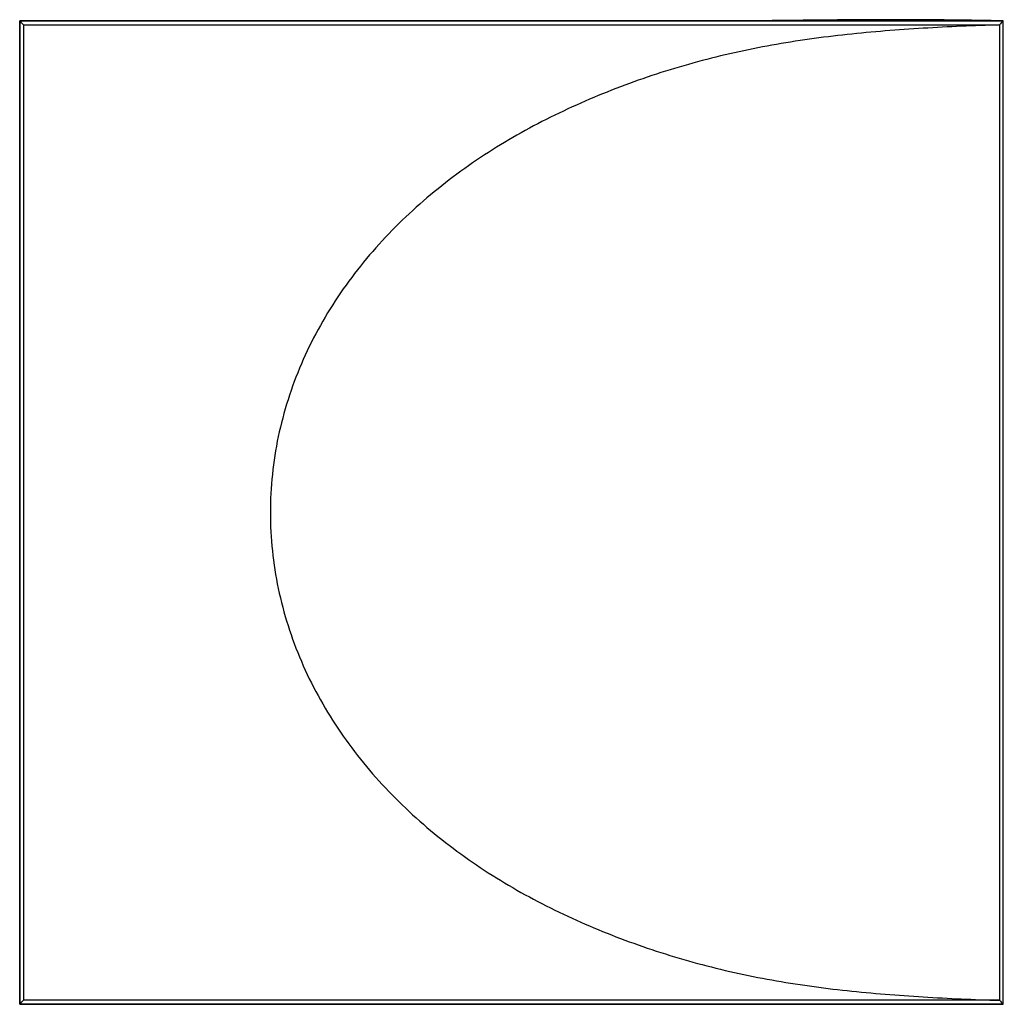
# Model space of a CAD drawing. Header units: millimetres. Extents: x 0 to 250, y 0 to 250.
import ezdxf

# ---------------------------------------------------------------- set-up
doc = ezdxf.new("R2010")
doc.units = ezdxf.units.MM
doc.layers.add('Default', color=250, linetype='Continuous', true_color=0x323232)

msp = doc.modelspace()

# ---------------------------------------------------------------- linework, layer by layer
at = {"layer": 'Default', "color": 7, "true_color": 0xffffff}
for p, q in [((250.16, 249.84, 13.98), (0.16, 249.84, 13.98)), ((0.16, -0.14, 13.98), (0.16, 249.84, 13.98)), ((1.16, 248.84, 14.98), (1.16, 0.86, 14.98)), ((250.16, -0.14, 13.98), (250.16, 249.84, 13.98)), ((250.16, -0.14, 13.98), (0.16, -0.14, 13.98))]:
    msp.add_line(p, q, dxfattribs=at)
msp.add_open_spline([(250.16, 249.88, 14), (247.45, 249.93, 14.05), (244.74, 249.97, 14.09), (239.41, 250.05, 14.15), (236.79, 250.08, 14.18), (229.02, 250.15, 14.23), (223.87, 250.17, 14.25), (213.54, 250.14, 14.23), (208.36, 250.1, 14.2), (197.95, 249.99, 14.12), (192.72, 249.93, 14.06), (182.29, 249.85, 13.98), (177.09, 249.83, 13.95), (166.71, 249.82, 13.93), (161.52, 249.83, 13.94), (145.94, 249.86, 13.97), (135.55, 249.86, 13.99), (114.75, 249.87, 14), (104.34, 249.86, 13.98), (83.55, 249.86, 13.98), (73.16, 249.86, 13.99), (52.36, 249.86, 13.99), (41.95, 249.86, 13.98), (26.42, 249.86, 13.98), (21.3, 249.86, 13.99), (13.56, 249.86, 13.99), (10.94, 249.86, 13.99), (6.98, 249.86, 13.99), (5.64, 249.86, 13.99), (2.92, 249.86, 13.99), (1.54, 249.86, 13.99), (0.16, 249.86, 13.98)], degree=3, knots=[0, 0, 0, 0, 8.123316, 8.123316, 15.991592, 15.991592, 31.432459, 31.432459, 46.982152, 46.982152, 62.669249, 62.669249, 78.272881, 78.272881, 93.826626, 93.826626, 125.006647, 125.006647, 156.22553, 156.22553, 187.385116, 187.385116, 218.625819, 218.625819, 233.982863, 233.982863, 241.840231, 241.840231, 245.862233, 245.862233, 250.006638, 250.006638, 250.006638, 250.006638], dxfattribs=at)
for points, degree in [([(0.16, 249.86, 13.98), (83.49, 249.86, 13.99), (166.82, 249.87, 13.99), (250.16, 249.87, 14)], 3), ([(250.16, 249.86), (125.16, 249.86), (0.16, 249.86)], 2), ([(0.16, 249.86, 13.98), (0.16, 249.86, 9.32), (0.16, 249.86, 4.66), (0.16, 249.86)], 3), ([(0.16, 249.86), (0.16, 124.85), (0.16, -0.16)], 2), ([(0.16, 249.86), (0.16, 249.85, 4.66), (0.16, 249.85, 9.32), (0.16, 249.84, 13.98)], 3), ([(1.16, 248.84, 14.98), (0.82, 249.18, 14.65), (0.49, 249.51, 14.32), (0.16, 249.84, 13.98)], 3), ([(1.16, 248.84, 14.98), (28.71, 248.84, 14.98), (83.82, 248.84, 14.98), (166.49, 248.84, 14.98), (221.6, 248.84, 14.98), (249.16, 248.84, 14.98)], 3), ([(249.16, 248.84, 14.98), (245.93, 248.75, 15.27), (239.48, 248.51, 15.83), (229.8, 248.01, 16.69), (220.14, 247.33, 17.54), (210.49, 246.44, 18.39), (200.88, 245.26, 19.24), (191.31, 243.74, 20.08), (181.8, 241.83, 20.92), (172.44, 239.53, 21.74), (163.09, 236.77, 22.57), (153.95, 233.59, 23.37), (144.94, 230, 24.17), (136.13, 225.98, 24.94), (127.51, 221.47, 25.7), (119.28, 216.54, 26.43), (111.2, 210.98, 27.14), (103.61, 204.97, 27.81), (96.43, 198.42, 28.44), (89.78, 191.35, 29.03), (83.7, 183.76, 29.56), (78.3, 175.68, 30.04), (73.63, 167.14, 30.45), (69.79, 158.21, 30.79), (66.84, 148.93, 31.05), (64.84, 139.41, 31.22), (63.83, 129.72, 31.31), (63.83, 119.98, 31.31), (64.84, 110.3, 31.22), (66.84, 100.78, 31.05), (69.79, 91.5, 30.79), (73.63, 82.56, 30.45), (78.29, 74.03, 30.04), (83.7, 65.95, 29.56), (89.77, 58.36, 29.03), (96.43, 51.29, 28.44), (103.6, 44.74, 27.81), (111.21, 38.72, 27.14), (119.21, 33.21, 26.43), (127.52, 28.22, 25.7), (136.12, 23.73, 24.94), (144.94, 19.7, 24.17), (153.95, 16.11, 23.37), (163.08, 12.94, 22.57), (172.45, 10.17, 21.74), (181.79, 7.87, 20.92), (191.3, 5.96, 20.08), (200.89, 4.44, 19.23), (210.42, 3.28, 18.4), (220.16, 2.37, 17.54), (229.79, 1.7, 16.69), (239.49, 1.19, 15.83), (245.93, 0.95, 15.27), (249.15, 0.86, 14.98)], 3), ([(250.16, 249.84, 13.98), (249.82, 249.51, 14.32), (249.49, 249.18, 14.65), (249.16, 248.84, 14.98)], 3), ([(249.16, 248.84, 14.98), (249.16, 166.18, 14.98), (249.16, 83.52, 14.98), (249.16, 0.86, 14.98)], 3), ([(250.16, 249.87, 14), (250.16, 249.87, 14), (250.16, 249.87, 14), (250.16, 249.88, 14)], 3), ([(250.16, 249.86), (250.16, 249.87, 4.67), (250.16, 249.87, 9.33), (250.16, 249.88, 14)], 3), ([(250.16, -0.16, 14), (250.16, 83.19, 14), (250.16, 166.53, 14), (250.16, 249.87, 14)], 3), ([(250.16, -0.16), (250.16, 83.18), (250.16, 166.52), (250.16, 249.86)], 3), ([(0.16, -0.14, 13.98), (0.49, 0.19, 14.32), (0.82, 0.53, 14.65), (1.16, 0.86, 14.98)], 3), ([(249.15, 0.86, 14.98), (221.6, 0.86, 14.98), (166.49, 0.86, 14.98), (83.82, 0.86, 14.98), (28.71, 0.86, 14.98), (1.16, 0.86, 14.98)], 3), ([(249.16, 0.86, 14.98), (249.49, 0.53, 14.65), (249.82, 0.19, 14.32), (250.16, -0.14, 13.98)], 3), ([(0.16, -0.14, 13.98), (0.16, -0.15, 9.32), (0.16, -0.15, 4.66), (0.16, -0.16)], 3), ([(0.16, -0.16), (125.16, -0.16), (250.16, -0.16)], 2), ([(250.16, -0.16), (250.16, -0.15, 4.66), (250.16, -0.15, 9.32), (250.16, -0.14, 13.98)], 3), ([(250.16, -0.16), (250.16, -0.16, 4.67), (250.16, -0.16, 9.33), (250.16, -0.16, 14)], 3)]:
    msp.add_open_spline(points, degree=degree, dxfattribs=at)
at = {"layer": 'Default', "color": 7, "true_color": 0xffffff, "extrusion": (-0.087816, -0.001072, -0.996136)}
msp.add_open_spline([(249.15, 0.86, 14.98), (249.15, 0.86, 14.98), (249.16, 0.86, 14.98), (249.16, 0.86, 14.98)], degree=3, dxfattribs=at)

doc.saveas('drawing.dxf')
